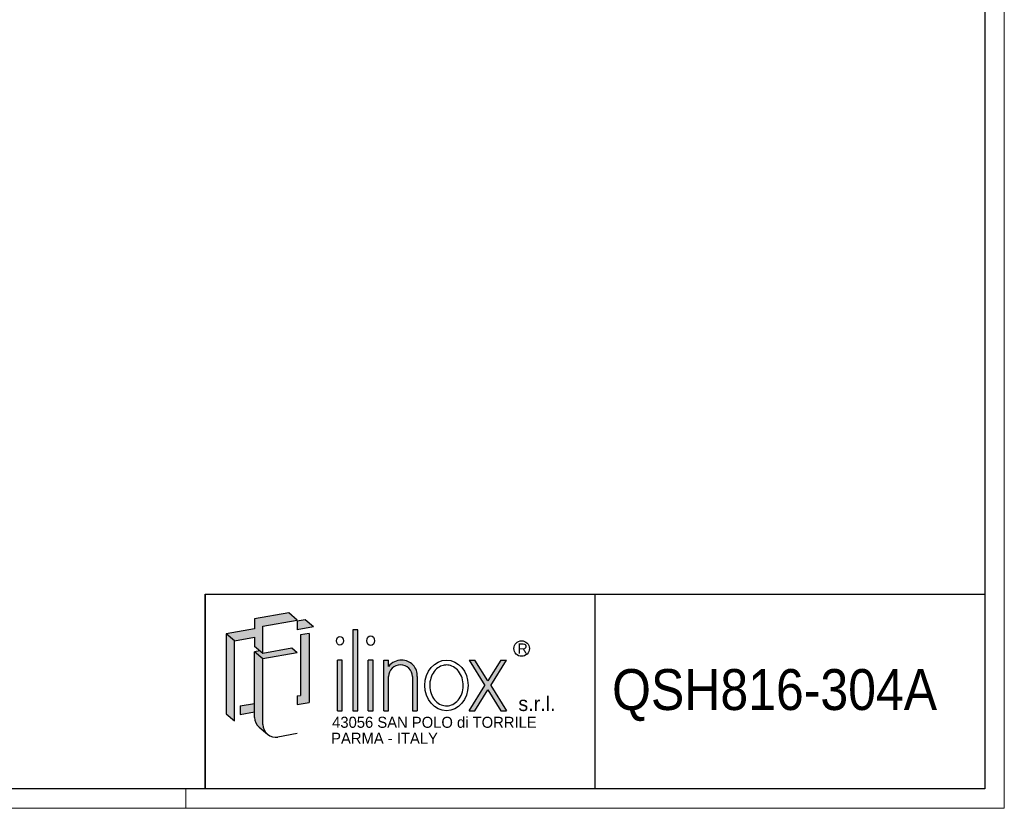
# Model space of a CAD drawing. Header units: millimetres. Extents: x 0 to 6308, y -1 to 4454.
# Tile 3 of 5: x 4413 to 6308, y -1 to 1518. Entities that reach past the tile are written whole.
import ezdxf
from ezdxf.enums import TextEntityAlignment as Align

# ---------------------------------------------------------------- set-up
doc = ezdxf.new("R2010")
doc.units = ezdxf.units.MM
doc.header["$LTSCALE"] = 7.5
doc.layers.add('SLD-0', color=7, linetype='Continuous')
doc.styles.add('SLDTEXTSTYLE0', font='ARIAL.TTF', dxfattribs={"width": 0.9915611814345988})
doc.styles.add('SLDTEXTSTYLE1', font='GOTHIC.TTF')
doc.styles.add('SLDTEXTSTYLE2', font='GOTHIC.TTF', dxfattribs={"width": 0.913})

# ---------------------------------------------------------------- blocks, each defined once
blk = doc.blocks.new('SW_NOTE_0')
at = {"layer": 'SLD-0', "color": 0, "insert": (0, 25.47071136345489), "char_height": 19.75901698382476, "attachment_point": 1, "style": 'SLDTEXTSTYLE0'}
blk.add_mtext('R', dxfattribs=at)
blk = doc.blocks.new('SW_NOTE_0_1')
at = {"layer": 'SLD-0', "color": 0, "insert": (0, 36.2126953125), "char_height": 28.35000000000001, "attachment_point": 1, "style": 'SLDTEXTSTYLE1'}
blk.add_mtext('s.r.l.', dxfattribs=at)
blk = doc.blocks.new('SW_NOTE_0_3')
at = {"layer": 'SLD-0', "color": 0, "insert": (0, 27.15952148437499), "char_height": 21.2625, "attachment_point": 1, "style": 'SLDTEXTSTYLE1'}
blk.add_mtext('PARMA - ITALY', dxfattribs=at)
blk = doc.blocks.new('SW_NOTE_0_4')
at = {"layer": 'SLD-0', "color": 0, "insert": (0, 27.15952148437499), "char_height": 21.2625, "attachment_point": 1, "style": 'SLDTEXTSTYLE1'}
blk.add_mtext('43056 SAN POLO di TORRILE', dxfattribs=at)
blk = doc.blocks.new('ILINOX_1')
at = {"layer": 'SLD-0'}
for points in [[(94.21791100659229, 321.9787086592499), (132.6575986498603, 328.7566627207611), (132.6575986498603, 311.2113813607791), (143.0248361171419, 302.5122362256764), (148.7861569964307, 297.6779140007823), (148.7861569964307, 350.3137580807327), (214.4453276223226, 361.8912413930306), (198.3167692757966, 375.4247087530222), (132.6575986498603, 363.8472254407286), (132.6575986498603, 345.1340300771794), (78.08935266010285, 335.5121760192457)], [(214.4453276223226, 343.1780460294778), (246.2707271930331, 348.7897226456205), (230.1421688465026, 362.3231900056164), (214.4453276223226, 359.5554133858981)], [(321.8634835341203, 187.2190416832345), (330.9938914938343, 187.2190416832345), (330.9938914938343, 342.97947675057), (321.8634835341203, 342.97947675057)], [(78.08935266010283, 181.1137000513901), (94.21791100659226, 167.5802326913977), (94.21791100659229, 321.9787086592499), (78.08935266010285, 335.5121760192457)], [(237.3508859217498, 203.2246169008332), (237.3508859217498, 336.2439581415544), (221.2223275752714, 333.5996012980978), (221.2223275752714, 216.7580842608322), (214.4453276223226, 215.8465047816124), (214.4453276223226, 199.469137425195)], [(148.7861569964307, 297.6779140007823), (143.0248361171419, 302.5122362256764), (132.6575986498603, 300.6842125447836), (148.7861569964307, 287.1507451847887), (214.4453276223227, 298.7282284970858), (204.0780901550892, 307.4273736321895)], [(292.2807136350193, 187.2190416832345), (301.4111215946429, 187.2190416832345), (301.4111215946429, 284.6905553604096), (292.2807136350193, 284.6905553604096)], [(351.44625343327, 187.2190416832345), (360.5766613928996, 187.2190416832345), (360.5766613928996, 284.6905553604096), (351.44625343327, 284.6905553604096)], [(575.8412990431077, 236.0686857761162), (545.3095205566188, 187.2190416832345), (556.3420480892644, 187.2190416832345), (581.3575628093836, 227.2428808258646), (606.3730775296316, 187.2190416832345), (617.4056050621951, 187.2190416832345), (586.8738265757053, 236.0686857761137), (617.263242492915, 284.6905553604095), (606.2307149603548, 284.6905553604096), (581.3575628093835, 244.8944907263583), (556.4844106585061, 284.6905553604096), (545.451883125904, 284.6905553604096)], [(104.7450798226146, 180.1260239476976), (132.6575986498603, 185.0477541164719), (132.6575986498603, 201.4251214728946), (104.7450798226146, 196.5033913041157)]]:
    blk.add_hatch(color=256, dxfattribs=at).paths.add_polyline_path(points, flags=0)
h = blk.add_hatch(color=256, dxfattribs=at)
edge = h.paths.add_edge_path(flags=0)
edge.add_arc((173.3495509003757, 160.8706728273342), 24.56339390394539, 180, 229.9999999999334, ccw=False)
edge.add_line((148.7861569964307, 160.8706728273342), (148.7861569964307, 287.1507451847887))
edge.add_line((148.7861569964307, 287.1507451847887), (132.6575986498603, 300.6842125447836))
edge.add_line((132.6575986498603, 300.6842125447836), (132.6575986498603, 201.4251214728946))
edge.add_line((132.6575986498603, 201.4251214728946), (132.6575986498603, 185.0477541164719))
edge.add_line((132.6575986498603, 185.0477541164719), (132.6575986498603, 174.404140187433))
edge.add_arc((157.2209925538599, 174.404140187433), 24.56339390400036, 180, 230.000000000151)
edge.add_line((141.4319473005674, 155.587488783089), (157.5605056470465, 142.054021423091))
h = blk.add_hatch(color=256, dxfattribs=at)
edge = h.paths.add_edge_path(flags=0)
edge.add_arc((415.5941357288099, 254.6485896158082), 30.04353208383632, 356.7216528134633, 449.8209872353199)
edge.add_arc((415.5854277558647, 251.8614784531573), 32.83065684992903, 89.82098723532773, 140.7560060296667)
edge.add_line((390.159431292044, 272.6309448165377), (390.159431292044, 284.6905553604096))
edge.add_line((390.159431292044, 284.6905553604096), (381.0290233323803, 284.6905553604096))
edge.add_line((381.0290233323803, 284.6905553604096), (381.0290233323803, 187.2190416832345))
edge.add_line((381.0290233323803, 187.2190416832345), (390.159431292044, 187.2190416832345))
edge.add_line((390.159431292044, 187.2190416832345), (390.159431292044, 252.9305661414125))
edge.add_arc((413.308762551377, 252.404847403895), 23.15529999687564, 1.3009571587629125, 178.6990428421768, ccw=False)
edge.add_line((436.4580938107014, 252.9305661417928), (436.4580938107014, 187.2190416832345))
edge.add_line((436.4580938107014, 187.2190416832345), (445.5885015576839, 187.2190416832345))
edge.add_line((445.5885015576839, 187.2190416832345), (445.5885015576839, 252.9304980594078))
at = {"color": 7, "linetype": 'Continuous', "lineweight": 25}
for p, q in [((37.52609332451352, 36.88964139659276), (37.52609332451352, 411.8896413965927)), ((37.52609332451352, 411.8896413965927), (1537.52609332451, 411.8896413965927)), ((787.5260933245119, 411.8896413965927), (787.5260933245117, 36.88964139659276))]:
    blk.add_line(p, q, dxfattribs=at)
at = {"layer": 'SLD-0'}
for p, q in [((37.52609332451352, 411.8896413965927), (37.52609332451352, 36.88964139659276)), ((132.6575986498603, 328.7566627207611), (132.6575986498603, 311.211381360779))]:
    blk.add_line(p, q, dxfattribs=at)
at = {"layer": 'SLD-0', "color": 7}
for p, q in [((198.3167692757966, 375.4247087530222), (132.6575986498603, 363.8472254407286)), ((132.6575986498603, 363.8472254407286), (132.6575986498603, 345.1340300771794)), ((148.7861569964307, 350.3137580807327), (214.4453276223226, 361.8912413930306)), ((214.4453276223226, 361.8912413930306), (198.3167692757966, 375.4247087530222)), ((230.1421688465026, 362.3231900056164), (214.4453276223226, 359.5554133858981)), ((246.270727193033, 348.7897226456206), (230.1421688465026, 362.3231900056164)), ((132.6575986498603, 345.1340300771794), (78.08935266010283, 335.5121760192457)), ((148.7861569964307, 297.6779140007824), (148.7861569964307, 350.3137580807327)), ((214.4453276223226, 359.5554133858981), (214.4453276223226, 343.1780460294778)), ((246.270727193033, 348.7897226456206), (214.4453276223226, 343.1780460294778)), ((330.9938914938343, 342.97947675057), (321.8634835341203, 342.97947675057)), ((321.8634835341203, 342.97947675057), (321.8634835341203, 187.2190416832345)), ((330.9938914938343, 187.2190416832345), (330.9938914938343, 342.97947675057)), ((94.21791100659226, 321.9787086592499), (78.08935266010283, 335.5121760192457)), ((78.08935266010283, 335.5121760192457), (78.08935266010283, 181.1137000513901)), ((94.21791100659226, 321.9787086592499), (132.6575986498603, 328.7566627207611)), ((237.3508859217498, 336.2439581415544), (221.2223275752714, 333.5996012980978)), ((221.2223275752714, 333.5996012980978), (221.2223275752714, 216.7580842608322)), ((237.3508859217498, 336.2439581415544), (237.3508859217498, 203.2246169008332)), ((94.21791100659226, 167.5802326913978), (94.21791100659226, 321.9787086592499)), ((148.7861569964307, 297.6779140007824), (132.6575986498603, 311.211381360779)), ((204.0780901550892, 307.4273736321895), (148.7861569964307, 297.6779140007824)), ((214.4453276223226, 298.7282284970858), (204.0780901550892, 307.4273736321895)), ((143.0248361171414, 302.5122362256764), (132.6575986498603, 300.6842125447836)), ((148.7861569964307, 287.1507451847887), (132.6575986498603, 300.6842125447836)), ((132.6575986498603, 174.404140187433), (132.6575986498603, 300.6842125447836)), ((214.4453276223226, 298.7282284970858), (148.7861569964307, 287.1507451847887)), ((148.7861569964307, 160.8706728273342), (148.7861569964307, 287.1507451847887)), ((301.4111215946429, 284.6905553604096), (292.2807136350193, 284.6905553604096)), ((292.2807136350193, 187.2190416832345), (292.2807136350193, 284.6905553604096)), ((301.4111215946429, 187.2190416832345), (301.4111215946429, 284.6905553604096)), ((360.5766613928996, 284.6905553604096), (351.44625343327, 284.6905553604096)), ((351.44625343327, 187.2190416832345), (351.44625343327, 284.6905553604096)), ((360.5766613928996, 187.2190416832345), (360.5766613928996, 284.6905553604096)), ((381.0290233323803, 284.6905553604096), (390.159431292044, 284.6905553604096)), ((381.0290233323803, 187.2190416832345), (381.0290233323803, 284.6905553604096)), ((390.159431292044, 272.6309448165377), (390.159431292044, 284.6905553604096)), ((545.451883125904, 284.6905553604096), (556.4844106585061, 284.6905553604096)), ((545.451883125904, 284.6905553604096), (575.8412990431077, 236.0686857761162)), ((581.3575628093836, 244.8944907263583), (556.4844106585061, 284.6905553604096)), ((606.2307149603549, 284.6905553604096), (581.3575628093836, 244.8944907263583)), ((586.8738265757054, 236.0686857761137), (617.2632424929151, 284.6905553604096)), ((606.2307149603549, 284.6905553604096), (617.2632424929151, 284.6905553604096)), ((390.159431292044, 187.2190416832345), (390.159431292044, 252.9305661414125)), ((436.4580938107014, 252.9305661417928), (436.4580938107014, 187.2190416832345)), ((445.5885015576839, 252.9304980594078), (445.5885015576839, 187.2190416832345)), ((545.3095205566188, 187.2190416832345), (575.8412990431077, 236.0686857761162)), ((586.8738265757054, 236.0686857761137), (617.4056050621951, 187.2190416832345)), ((214.4453276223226, 215.8465047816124), (221.2223275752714, 216.7580842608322)), ((214.4453276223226, 215.8465047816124), (214.4453276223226, 199.469137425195)), ((556.3420480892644, 187.2190416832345), (581.3575628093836, 227.2428808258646)), ((581.3575628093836, 227.2428808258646), (606.3730775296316, 187.2190416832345)), ((104.7450798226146, 196.5033913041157), (132.6575986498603, 201.4251214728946)), ((104.7450798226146, 196.5033913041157), (104.7450798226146, 180.1260239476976)), ((214.4453276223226, 199.469137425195), (237.3508859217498, 203.2246169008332)), ((78.08935266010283, 181.1137000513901), (94.21791100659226, 167.5802326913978)), ((104.7450798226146, 180.1260239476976), (132.6575986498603, 185.0477541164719)), ((292.2807136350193, 187.2190416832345), (301.4111215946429, 187.2190416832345)), ((321.8634835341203, 187.2190416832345), (330.9938914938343, 187.2190416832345)), ((351.44625343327, 187.2190416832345), (360.5766613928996, 187.2190416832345)), ((381.0290233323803, 187.2190416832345), (390.159431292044, 187.2190416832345)), ((436.4580938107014, 187.2190416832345), (445.5885015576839, 187.2190416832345)), ((545.3095205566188, 187.2190416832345), (556.3420480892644, 187.2190416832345)), ((606.3730775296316, 187.2190416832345), (617.4056050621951, 187.2190416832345)), ((141.4319473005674, 155.587488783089), (157.5605056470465, 142.054021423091)), ((214.4453276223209, 143.1746432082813), (177.6149394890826, 136.6804520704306))]:
    blk.add_line(p, q, dxfattribs=at)
blk.add_circle((646.3195875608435, 306.9423389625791), 14.90050395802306, dxfattribs=at)
for centre, radius, start, end in [((415.5854277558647, 251.8614784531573), 32.83065684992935, 89.82098723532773, 140.7560060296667), ((415.5941357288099, 254.6485896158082), 30.0435320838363, 356.7216528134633, 89.8209872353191), ((413.308762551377, 252.404847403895), 23.15529999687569, 1.300957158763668, 178.6990428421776), ((157.2209925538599, 174.404140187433), 24.56339390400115, 180, 230.000000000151), ((173.3495509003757, 160.8706728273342), 24.56339390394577, 180, 279.9999999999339)]:
    blk.add_arc(centre, radius, start, end, dxfattribs=at)
for centre, major_axis, ratio in [((296.8459176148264, 322.0907240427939), (0, 8.322985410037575), 0.8176290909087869), ((356.0114574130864, 322.0907240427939), (0, 9.247761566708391), 0.8176290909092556), ((501.7908619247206, 235.9547985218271), (0, 48.7357568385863), 0.8532216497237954)]:
    blk.add_ellipse(centre, major_axis=major_axis, ratio=ratio, dxfattribs=at)
for points, knots in [([(501.7908619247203, 275.3350553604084), (498.8740312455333, 275.3350553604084), (495.9556629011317, 274.8466533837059), (489.4164605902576, 272.594587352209), (485.8456270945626, 270.4814024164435), (479.4549439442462, 264.6958235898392), (476.6442264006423, 261.0213911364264), (472.3064702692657, 252.562820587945), (470.7849817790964, 247.7840181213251), (469.3358570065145, 237.8470016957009), (469.4095345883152, 232.6950876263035), (471.1387545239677, 222.8300177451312), (472.7926959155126, 218.1231605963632), (477.3549427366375, 209.863507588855), (480.2572170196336, 206.3157483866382), (486.7800276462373, 200.8074364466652), (490.3916274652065, 198.8437901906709), (497.8316264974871, 196.5943686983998), (501.6634823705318, 196.29899061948), (505.4427033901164, 196.8305813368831)], [0, 0, 0, 0, 0.2858004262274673, 0.2858004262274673, 0.65770496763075, 0.65770496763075, 1.029609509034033, 1.029609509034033, 1.401514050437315, 1.401514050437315, 1.773418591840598, 1.773418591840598, 2.145323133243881, 2.145323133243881, 2.517227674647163, 2.517227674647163, 2.889132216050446, 2.889132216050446, 3.261036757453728, 3.261036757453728, 3.261036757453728, 3.261036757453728]), ([(505.4427033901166, 196.8305813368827), (509.3201494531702, 197.3759885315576), (513.1519176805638, 198.7983907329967), (520.268541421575, 203.3660330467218), (523.5457265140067, 206.519152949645), (528.9542336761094, 214.2276184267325), (531.0768812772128, 218.7789847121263), (533.7268203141, 228.5880141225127), (534.2511484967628, 233.8385806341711), (533.5892883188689, 244.1717307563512), (532.4037407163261, 249.2471611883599), (528.5694795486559, 258.3977978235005), (525.9257503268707, 262.4663504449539), (519.7070197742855, 269.0248336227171), (516.1423125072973, 271.5145917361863), (508.9625849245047, 274.5972594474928), (505.3746804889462, 275.3350553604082), (501.7908619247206, 275.3350553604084)], [3.261036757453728, 3.261036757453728, 3.261036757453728, 3.261036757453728, 3.642607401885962, 3.642607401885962, 4.024178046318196, 4.024178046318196, 4.405748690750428, 4.405748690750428, 4.787319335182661, 4.787319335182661, 5.168889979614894, 5.168889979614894, 5.550460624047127, 5.550460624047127, 5.93203126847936, 5.93203126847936, 6.283185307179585, 6.283185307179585, 6.283185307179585, 6.283185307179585])]:
    blk.add_open_spline(points, degree=3, knots=knots, dxfattribs=at)
for name, p in [('SW_NOTE_0', (638.3395361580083, 291.2730317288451)), ('SW_NOTE_0_1', (640.0823203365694, 178.8128481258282)), ('SW_NOTE_0_4', (281.8247226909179, 148.4589104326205)), ('SW_NOTE_0_3', (279.9110976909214, 117.8228410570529))]:
    blk.add_blockref(name, p, dxfattribs=at)
at = {"layer": 'SLD-0', "color": 7, "style": 'SLDTEXTSTYLE2', "width": 0.913}
blk.add_attdef('AUTOATTR0', text='', height=78.75, dxfattribs=at).set_placement((820.4108341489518, 165.0125852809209), align=Align.BOTTOM_LEFT)

msp = doc.modelspace()

# ---------------------------------------------------------------- linework, layer by layer
at = {"color": 7, "linetype": 'Continuous', "lineweight": 18}
for p, q in [((6307.526093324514, -0.610358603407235), (6307.526093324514, 4454.389641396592)), ((6270.026093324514, 36.88964139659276), (37.52609332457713, 36.88964139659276)), ((4732.526093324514, 36.88964139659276), (4732.526093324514, -0.6103586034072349)), ((6270.026093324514, 36.88964139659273), (4770.026093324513, 36.88964139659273)), ((0.0260933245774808, -0.610358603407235), (6307.526093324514, -0.610358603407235))]:
    msp.add_line(p, q, dxfattribs=at)
at = {"color": 7, "linetype": 'Continuous', "lineweight": 25}
for p, q in [((6270.026093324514, 4416.889641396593), (6270.026093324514, 36.88964139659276)), ((6270.026093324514, 36.88964139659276), (37.52609332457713, 36.88964139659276)), ((6270.026093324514, 36.88964139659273), (4770.026093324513, 36.88964139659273))]:
    msp.add_line(p, q, dxfattribs=at)

# ---------------------------------------------------------------- block references
at = {"layer": 'SLD-0'}
msp.add_blockref('ILINOX_1', (4732.5, 0), dxfattribs=at).add_auto_attribs({'AUTOATTR0': 'QSH816-304A'})

doc.saveas('drawing.dxf')
